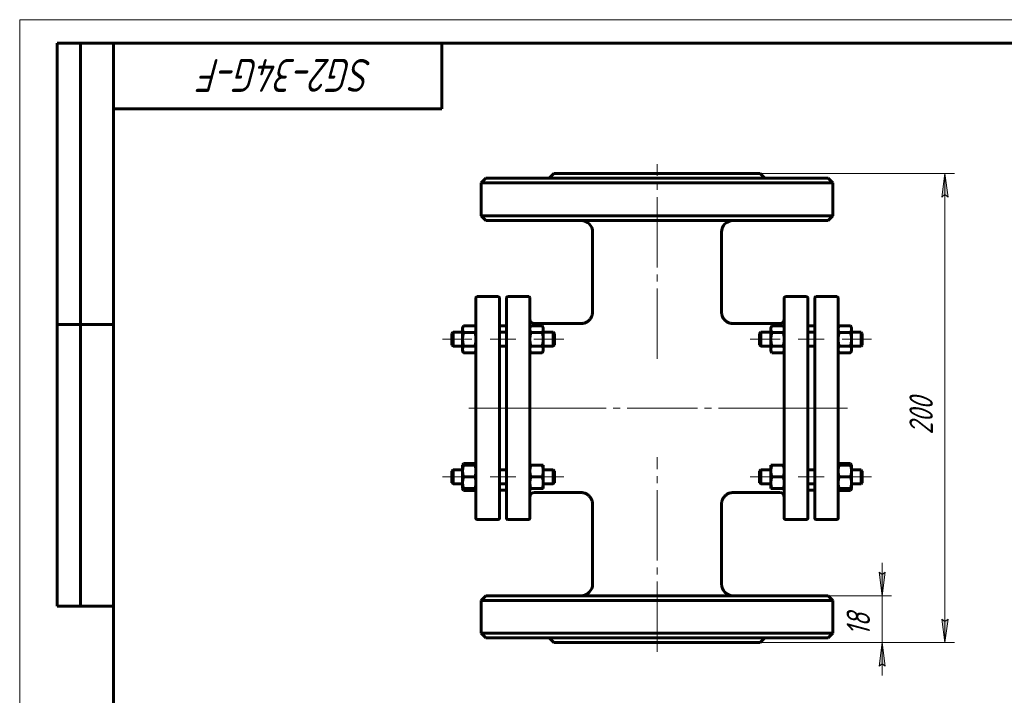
# Model space of a CAD drawing. Header units: millimetres. Extents: x 0 to 420, y 0 to 297.
# Tile 2 of 3: x 0 to 210, y 153 to 297. Entities that reach past the tile are written whole.
import ezdxf

# ---------------------------------------------------------------- set-up
doc = ezdxf.new("R2010")
doc.units = ezdxf.units.MM
for name, pattern in [('K5LT_AXLED', [19.5, 15, -1.5, 1.5, -1.5]), ('K5LT_BASIC', [0]), ('K5LT_THIN', [0])]:
    doc.linetypes.add(name, pattern=pattern)
doc.layers.add('Системный слой', color=7, linetype='Continuous')
doc.layers.add('Системный слой (1)', color=7, linetype='Continuous', true_color=0x6c6c6c)
doc.styles.add('KDIMTEXTSTYLE', font='GOST_AU.SHX', dxfattribs={"width": 0.96, "oblique": 15, "height": 5})
doc.styles.add('KTEXTSTYLE', font='GOST_AU.SHX', dxfattribs={"width": 0.96, "height": 5})
doc.dimstyles.new('KDIMSTYLE (0.50)', dxfattribs={"dimtxt": 5, "dimasz": 1, "dimexe": 2, "dimexo": 0, "dimgap": 1, "dimtad": 1, "dimlfac": 2, "dimtxsty": 'KDIMTEXTSTYLE', "dimsah": 1, "dimcen": 0, "dimdle": 1, "dimadec": 0, "dimazin": 0, "dimtfac": 0.667, "dimtmove": 0, "dimatfit": 3, "dimfxl": 1, "dimtvp": 1, "dimtolj": 1, "dimtzin": 0, "dimarcsym": 0})

# ---------------------------------------------------------------- blocks, each defined once
blk = doc.blocks.new('U0')
at = {"layer": 'Системный слой (1)', "linetype": 'K5LT_BASIC', "lineweight": 60}
for p, q in [((94.51, 197.03), (94.56, 196.91)), ((94.56, 196.91), (94.62, 196.78)), ((94.62, 196.78), (94.69, 196.64))]:
    blk.add_line(p, q, dxfattribs=at)
blk = doc.blocks.new('U1')
at = {"layer": 'Системный слой (1)', "linetype": 'K5LT_BASIC', "lineweight": 60}
for p, q in [((94.56, 202.16), (94.51, 202.03)), ((94.62, 202.28), (94.56, 202.16)), ((94.69, 202.42), (94.62, 202.28))]:
    blk.add_line(p, q, dxfattribs=at)
blk = doc.blocks.new('U2')
at = {"layer": 'Системный слой (1)', "linetype": 'K5LT_BASIC', "lineweight": 60}
for p, q in [((97.09, 196.64), (97.16, 196.78)), ((97.16, 196.78), (97.22, 196.91)), ((97.22, 196.91), (97.26, 197.03))]:
    blk.add_line(p, q, dxfattribs=at)
blk = doc.blocks.new('U3')
at = {"layer": 'Системный слой (1)', "linetype": 'K5LT_BASIC', "lineweight": 60}
for p, q in [((97.16, 202.28), (97.09, 202.42)), ((97.22, 202.16), (97.16, 202.28)), ((97.26, 202.03), (97.22, 202.16))]:
    blk.add_line(p, q, dxfattribs=at)
blk = doc.blocks.new('U4')
at = {"layer": 'Системный слой (1)', "linetype": 'K5LT_BASIC', "lineweight": 60}
for p, q in [((174.66, 202.16), (174.61, 202.03)), ((174.72, 202.28), (174.66, 202.16)), ((174.79, 202.42), (174.72, 202.28))]:
    blk.add_line(p, q, dxfattribs=at)
blk = doc.blocks.new('U5')
at = {"layer": 'Системный слой (1)', "linetype": 'K5LT_BASIC', "lineweight": 60}
for p, q in [((177.19, 196.64), (177.26, 196.78)), ((177.26, 196.78), (177.32, 196.91)), ((177.32, 196.91), (177.36, 197.03))]:
    blk.add_line(p, q, dxfattribs=at)
blk = doc.blocks.new('U6')
at = {"layer": 'Системный слой (1)', "linetype": 'K5LT_BASIC', "lineweight": 60}
for p, q in [((174.61, 197.03), (174.66, 196.91)), ((174.66, 196.91), (174.72, 196.78)), ((174.72, 196.78), (174.79, 196.64))]:
    blk.add_line(p, q, dxfattribs=at)
blk = doc.blocks.new('U7')
at = {"layer": 'Системный слой (1)', "linetype": 'K5LT_BASIC', "lineweight": 60}
for p, q in [((177.26, 202.28), (177.19, 202.42)), ((177.32, 202.16), (177.26, 202.28)), ((177.36, 202.03), (177.32, 202.16))]:
    blk.add_line(p, q, dxfattribs=at)
blk = doc.blocks.new('U8')
at = {"layer": 'Системный слой (1)', "linetype": 'K5LT_BASIC', "lineweight": 60}
for p, q in [((109.81, 196.2), (119.69, 196.2)), ((152.19, 196.2), (162.06, 196.2))]:
    blk.add_line(p, q, dxfattribs=at)
blk = doc.blocks.new('U9')
at = {"layer": 'Системный слой (1)', "linetype": 'K5LT_BASIC', "lineweight": 60}
for p, q in [((109.81, 232.2), (119.69, 232.2)), ((152.19, 232.2), (162.06, 232.2))]:
    blk.add_line(p, q, dxfattribs=at)
blk = doc.blocks.new('D0')
at = {"layer": 'Системный слой (1)'}
for points in [[(198, 259.2), (197.35, 264.2), (196.69, 259.2), (197.35, 259.7)], [(197.35, 164.2), (198, 169.2), (197.35, 168.7), (196.69, 169.2)]]:
    blk.add_hatch(color=256, dxfattribs=at).paths.add_polyline_path(points)
at = {"layer": 'Системный слой (1)', "linetype": 'K5LT_THIN', "lineweight": 18}
for p, q in [((135.94, 264.2), (199.35, 264.2)), ((196.69, 259.2), (197.35, 264.2)), ((197.35, 264.2), (198, 259.2)), ((197.35, 259.7), (196.69, 259.2)), ((198, 259.2), (197.35, 259.7)), ((197.35, 164.2), (196.69, 169.2)), ((196.69, 169.2), (197.35, 168.7)), ((197.35, 168.7), (198, 169.2)), ((198, 169.2), (197.35, 164.2)), ((135.94, 164.2), (199.35, 164.2))]:
    blk.add_line(p, q, dxfattribs=at)
blk.add_wipeout([(196.35, 208.53), (188.96, 208.53), (188.96, 219.42), (196.35, 219.42)]).dxf.layer = 'Системный слой (1)'
blk.add_line((197.35, 264.2), (197.35, 164.2), dxfattribs=at)
at = {"layer": 'Системный слой (1)', "insert": (189.76, 208.53), "char_height": 5, "attachment_point": 1, "rotation": 90, "style": 'KTEXTSTYLE'}
blk.add_mtext('\\H5.0;\\W1.000;\\Q15;\\Q15;\\W0.960;200', dxfattribs=at)
blk = doc.blocks.new('KDIMARROW_01')
at = {"layer": 'Системный слой'}
blk.add_hatch(color=0, dxfattribs=at).paths.add_polyline_path([(0, 0), (-5, 0.66), (-4.5, 0), (-5, -0.66)])
at = {"layer": 'Системный слой', "color": 0, "linetype": 'K5LT_THIN', "lineweight": 18}
for p, q in [((-4.5, 0), (-5, 0.66)), ((-5, 0.66), (0, 0)), ((0, 0), (-5, -0.66)), ((-5, -0.66), (-4.5, 0))]:
    blk.add_line(p, q, dxfattribs=at)
at = {"layer": 'Системный слой (1)', "color": 0, "linetype": 'K5LT_THIN', "lineweight": 18}
blk.add_line((311.1, 214.2), (310.6, 214.2), dxfattribs=at)
blk = doc.blocks.new('D1')
at = {"layer": 'Системный слой (1)'}
for points in [[(183.94, 174.2), (184.6, 179.2), (183.94, 178.7), (183.28, 179.2)], [(184.6, 159.2), (183.94, 164.2), (183.28, 159.2), (183.94, 159.7)]]:
    blk.add_hatch(color=256, dxfattribs=at).paths.add_polyline_path(points)
at = {"layer": 'Системный слой (1)', "linetype": 'K5LT_THIN', "lineweight": 18}
for p, q in [((183.94, 174.2), (183.94, 181.2)), ((183.94, 178.7), (183.28, 179.2)), ((183.28, 179.2), (183.94, 174.2)), ((183.94, 174.2), (184.6, 179.2)), ((184.6, 179.2), (183.94, 178.7)), ((160.12, 174.2), (185.94, 174.2)), ((135.94, 164.2), (185.94, 164.2)), ((183.94, 164.2), (183.28, 159.2)), ((184.6, 159.2), (183.94, 164.2)), ((183.94, 164.2), (183.94, 157.2)), ((183.28, 159.2), (183.94, 159.7)), ((183.94, 159.7), (184.6, 159.2))]:
    blk.add_line(p, q, dxfattribs=at)
blk.add_wipeout([(182.94, 165.65), (175.56, 165.65), (175.56, 172.48), (182.94, 172.48)]).dxf.layer = 'Системный слой (1)'
blk.add_line((183.94, 174.2), (183.94, 164.2), dxfattribs=at)
at = {"layer": 'Системный слой (1)', "insert": (176.36, 165.65), "char_height": 5, "attachment_point": 1, "rotation": 90, "style": 'KTEXTSTYLE'}
blk.add_mtext('\\H5.0;\\W1.000;\\Q15;\\Q15;\\W0.960;18', dxfattribs=at)
blk = doc.blocks.new('KDIMARROW_02')
at = {"layer": 'Системный слой'}
blk.add_hatch(color=0, dxfattribs=at).paths.add_polyline_path([(4.5, 0), (5, 0.66), (0, 0), (5, -0.66)])
at = {"layer": 'Системный слой', "color": 0, "linetype": 'K5LT_THIN', "lineweight": 18}
for p, q in [((5, 0.66), (0, 0)), ((0, 0), (5, -0.66)), ((0, 0), (7, 0)), ((4.5, 0), (5, 0.66)), ((5, -0.66), (4.5, 0))]:
    blk.add_line(p, q, dxfattribs=at)
at = {"layer": 'Системный слой (1)', "color": 0, "linetype": 'K5LT_THIN', "lineweight": 18}
blk.add_line((311.1, 214.2), (310.6, 214.2), dxfattribs=at)
blk = doc.blocks.new('U66')
at = {"linetype": 'K5LT_THIN', "lineweight": 18}
for p, q in [((0, 0), (0, 297)), ((0, 297), (420, 297))]:
    blk.add_line(p, q, dxfattribs=at)
at = {"linetype": 'K5LT_BASIC', "lineweight": 60}
for p, q in [((8, 172), (8, 292)), ((20, 292), (8, 292)), ((13, 172), (13, 292)), ((20, 5), (20, 292)), ((20, 292), (415, 292)), ((90, 292), (90, 278)), ((90, 278), (20, 278)), ((20, 232), (8, 232)), ((20, 172), (8, 172))]:
    blk.add_line(p, q, dxfattribs=at)
at = {"insert": (75.26, 281.64), "char_height": 7, "attachment_point": 1, "rotation": 180, "style": 'KTEXTSTYLE'}
blk.add_mtext('\\H5.0;\\W1.000;\\Q15;\\Q15;\\W0.960;\\H7.00;SG2-34G-F', dxfattribs=at)

msp = doc.modelspace()

# ---------------------------------------------------------------- linework, layer by layer
at = {"layer": 'Системный слой (1)', "linetype": 'K5LT_BASIC', "lineweight": 60}
for p, q in [((99.439, 263.2041), (98.439, 262.2041)), ((172.439, 263.2041), (99.439, 263.2041)), ((113.939, 264.2041), (112.939, 263.2041)), ((113.939, 264.2041), (157.939, 264.2041)), ((157.939, 264.2041), (158.939, 263.2041)), ((172.439, 263.2041), (173.439, 262.2041)), ((98.439, 262.2041), (173.439, 262.2041)), ((98.439, 255.2041), (98.439, 262.2041)), ((173.439, 255.2041), (173.439, 262.2041)), ((99.439, 254.2041), (98.439, 255.2041)), ((173.439, 255.2041), (98.439, 255.2041)), ((99.439, 254.2041), (172.439, 254.2041)), ((172.439, 254.2041), (173.439, 255.2041)), ((122.1894, 234.7036), (122.189, 251.7041)), ((149.6888, 234.7037), (149.689, 251.7041)), ((97.314, 190.7041), (97.314, 237.7041)), ((97.564, 237.9541), (102.064, 237.9541)), ((102.314, 237.7041), (102.314, 190.7041)), ((103.814, 190.7041), (103.814, 237.7041)), ((108.564, 237.9541), (104.064, 237.9541)), ((108.814, 237.7041), (108.814, 190.7041)), ((163.064, 237.7041), (163.064, 190.7041)), ((167.814, 237.9541), (163.314, 237.9541)), ((168.064, 190.7041), (168.064, 237.7041)), ((169.564, 237.7041), (169.564, 190.7041)), ((169.814, 237.9541), (174.314, 237.9541)), ((174.564, 190.7041), (174.564, 237.7041)), ((149.6886, 234.7036), (149.6886, 234.7036)), ((94.464, 231.3765), (94.6873, 231.7633)), ((94.464, 231.0416), (94.464, 231.3765)), ((94.464, 228.8765), (94.464, 231.0416)), ((94.6873, 231.7633), (97.0907, 231.7633)), ((97.314, 231.3765), (97.0907, 231.7633)), ((102.314, 231.7041), (103.814, 231.7041)), ((108.814, 231.3765), (109.0373, 231.7633)), ((109.0373, 231.7633), (111.4407, 231.7633)), ((111.664, 231.3765), (111.4407, 231.7633)), ((111.664, 231.3765), (111.664, 231.0416)), ((111.664, 231.0416), (111.664, 228.8765)), ((119.6894, 232.2037), (119.6894, 232.2037)), ((152.1885, 232.2037), (152.1885, 232.2037)), ((160.214, 231.3765), (160.4373, 231.7633)), ((160.214, 231.0416), (160.214, 231.3765)), ((160.214, 228.8765), (160.214, 231.0416)), ((160.4373, 231.7633), (162.8407, 231.7633)), ((163.064, 231.3765), (162.8407, 231.7633)), ((168.064, 231.7041), (169.564, 231.7041)), ((174.564, 231.3765), (174.7873, 231.7633)), ((174.7873, 231.7633), (177.1907, 231.7633)), ((177.414, 231.3765), (177.1907, 231.7633)), ((177.414, 231.3765), (177.414, 231.0416)), ((177.414, 231.0416), (177.414, 228.8765)), ((92.189, 230.1265), (92.439, 230.3765)), ((92.189, 227.6265), (92.189, 230.1265)), ((92.439, 230.3765), (92.439, 227.3765)), ((92.439, 230.3765), (94.464, 230.3765)), ((94.6873, 230.3199), (97.0907, 230.3199)), ((102.314, 230.3765), (103.814, 230.3765)), ((109.0373, 230.3199), (111.4407, 230.3199)), ((111.664, 230.3765), (113.814, 230.3765)), ((114.064, 230.1265), (113.814, 230.3765)), ((113.814, 227.3765), (113.814, 230.3765)), ((114.064, 230.1265), (114.064, 227.6265)), ((157.814, 230.1265), (158.064, 230.3765)), ((157.814, 230.1265), (157.814, 227.6265)), ((158.064, 227.3765), (158.064, 230.3765)), ((158.064, 230.3765), (160.214, 230.3765)), ((160.4373, 230.3199), (162.8407, 230.3199)), ((168.064, 230.3765), (169.564, 230.3765)), ((174.7873, 230.3199), (177.1907, 230.3199)), ((177.414, 230.3765), (179.439, 230.3765)), ((179.439, 230.3765), (179.439, 227.3765)), ((179.689, 230.1265), (179.439, 230.3765)), ((179.689, 227.6265), (179.689, 230.1265)), ((92.189, 227.6265), (92.439, 227.3765)), ((92.439, 227.3765), (94.464, 227.3765)), ((94.464, 226.7115), (94.464, 228.8765)), ((94.6873, 227.4332), (97.0907, 227.4332)), ((102.314, 227.3765), (103.814, 227.3765)), ((109.0373, 227.4332), (111.4407, 227.4332)), ((111.664, 228.8765), (111.664, 226.7115)), ((111.664, 227.3765), (113.814, 227.3765)), ((114.064, 227.6265), (113.814, 227.3765)), ((157.814, 227.6265), (158.064, 227.3765)), ((158.064, 227.3765), (160.214, 227.3765)), ((160.214, 226.7115), (160.214, 228.8765)), ((160.4373, 227.4332), (162.8407, 227.4332)), ((168.064, 227.3765), (169.564, 227.3765)), ((174.7873, 227.4332), (177.1907, 227.4332)), ((177.414, 228.8765), (177.414, 226.7115)), ((177.414, 227.3765), (179.439, 227.3765)), ((179.689, 227.6265), (179.439, 227.3765)), ((94.464, 226.3765), (94.464, 226.7115)), ((94.464, 226.3765), (94.6873, 225.9898)), ((94.6873, 225.9898), (97.0907, 225.9898)), ((97.314, 226.3765), (97.0907, 225.9898)), ((97.314, 226.3785), (97.314, 226.3765)), ((108.814, 226.3765), (109.0373, 225.9898)), ((109.0373, 225.9898), (111.4407, 225.9898)), ((111.664, 226.3765), (111.4407, 225.9898)), ((111.664, 226.7115), (111.664, 226.3765)), ((160.214, 226.3765), (160.214, 226.7115)), ((160.214, 226.3765), (160.4373, 225.9898)), ((160.4373, 225.9898), (162.8407, 225.9898)), ((163.064, 226.3765), (162.8407, 225.9898)), ((174.564, 226.3765), (174.7873, 225.9898)), ((174.7873, 225.9898), (177.1907, 225.9898)), ((177.414, 226.3765), (177.1907, 225.9898)), ((177.414, 226.7115), (177.414, 226.3765)), ((94.464, 202.0316), (94.6873, 202.4184)), ((94.464, 200.7816), (94.464, 202.0316)), ((94.464, 202.0316), (94.6873, 202.0316)), ((94.6873, 202.4184), (97.0907, 202.4184)), ((94.6873, 202.0316), (97.0907, 202.0316)), ((97.314, 202.0316), (97.0907, 202.4184)), ((97.0907, 202.0316), (97.314, 202.0316)), ((97.314, 202.0316), (97.314, 202.0296)), ((108.814, 202.0316), (109.0373, 202.0316)), ((109.0373, 202.0316), (111.4407, 202.0316)), ((111.4407, 202.0316), (111.664, 202.0316)), ((111.664, 202.0316), (111.664, 200.7816)), ((160.214, 200.7816), (160.214, 202.0316)), ((160.214, 202.0316), (160.4373, 202.0316)), ((160.4373, 202.0316), (162.8407, 202.0316)), ((162.8407, 202.0316), (163.064, 202.0316)), ((174.564, 202.0316), (174.7873, 202.4184)), ((174.564, 202.0316), (174.7873, 202.0316)), ((174.7873, 202.4184), (177.1907, 202.4184)), ((174.7873, 202.0316), (177.1907, 202.0316)), ((177.414, 202.0316), (177.1907, 202.4184)), ((177.1907, 202.0316), (177.414, 202.0316)), ((177.414, 202.0316), (177.414, 200.7816)), ((92.189, 200.7816), (92.439, 201.0316)), ((92.189, 198.2816), (92.189, 200.7816)), ((92.439, 201.0316), (92.439, 198.0316)), ((92.439, 201.0316), (94.464, 201.0316)), ((94.464, 198.2816), (94.464, 200.7816)), ((94.6873, 199.5316), (97.0907, 199.5316)), ((102.314, 201.0316), (103.814, 201.0316)), ((109.0373, 199.5316), (111.4407, 199.5316)), ((111.664, 201.0316), (113.814, 201.0316)), ((111.664, 200.7816), (111.664, 198.2816)), ((114.064, 200.7816), (113.814, 201.0316)), ((113.814, 198.0316), (113.814, 201.0316)), ((114.064, 200.7816), (114.064, 198.2816)), ((157.814, 200.7816), (158.064, 201.0316)), ((157.814, 200.7816), (157.814, 198.2816)), ((158.064, 201.0316), (160.214, 201.0316)), ((158.064, 198.0316), (158.064, 201.0316)), ((160.214, 198.2816), (160.214, 200.7816)), ((160.4373, 199.5316), (162.8407, 199.5316)), ((168.064, 201.0316), (169.564, 201.0316)), ((174.7873, 199.5316), (177.1907, 199.5316)), ((177.414, 201.0316), (179.439, 201.0316)), ((177.414, 200.7816), (177.414, 198.2816)), ((179.439, 201.0316), (179.439, 198.0316)), ((179.689, 200.7816), (179.439, 201.0316)), ((179.689, 198.2816), (179.689, 200.7816)), ((92.189, 198.2816), (92.439, 198.0316)), ((92.439, 198.0316), (94.464, 198.0316)), ((94.464, 197.0316), (94.464, 198.2816)), ((102.314, 198.0316), (103.814, 198.0316)), ((111.664, 198.2816), (111.664, 197.0316)), ((111.664, 198.0316), (113.814, 198.0316)), ((114.064, 198.2816), (113.814, 198.0316)), ((157.814, 198.2816), (158.064, 198.0316)), ((158.064, 198.0316), (160.214, 198.0316)), ((160.214, 197.0316), (160.214, 198.2816)), ((168.064, 198.0316), (169.564, 198.0316)), ((177.414, 198.2816), (177.414, 197.0316)), ((177.414, 198.0316), (179.439, 198.0316)), ((179.689, 198.2816), (179.439, 198.0316)), ((94.464, 197.0316), (94.6873, 196.6449)), ((94.6873, 197.0316), (94.464, 197.0316)), ((94.6873, 197.0316), (97.0907, 197.0316)), ((94.6873, 196.6449), (97.0907, 196.6449)), ((97.314, 197.0316), (97.0907, 196.6449)), ((97.314, 197.0316), (97.0907, 197.0316)), ((102.314, 196.7041), (103.814, 196.7041)), ((109.0373, 197.0316), (108.814, 197.0316)), ((109.0373, 197.0316), (111.4407, 197.0316)), ((111.664, 197.0316), (111.4407, 197.0316)), ((119.6894, 196.2044), (119.6894, 196.2045)), ((152.1885, 196.2044), (152.1885, 196.2045)), ((160.4373, 197.0316), (160.214, 197.0316)), ((160.4373, 197.0316), (162.8407, 197.0316)), ((163.064, 197.0316), (162.8407, 197.0316)), ((168.064, 196.7041), (169.564, 196.7041)), ((174.564, 197.0316), (174.7873, 196.6449)), ((174.7873, 197.0316), (174.564, 197.0316)), ((174.7873, 197.0316), (177.1907, 197.0316)), ((174.7873, 196.6449), (177.1907, 196.6449)), ((177.414, 197.0316), (177.1907, 196.6449)), ((177.414, 197.0316), (177.1907, 197.0316)), ((122.189, 176.7041), (122.1894, 193.7045)), ((149.6886, 193.7045), (149.6886, 193.7045)), ((149.689, 176.7041), (149.6888, 193.7045)), ((97.564, 190.4541), (102.064, 190.4541)), ((108.564, 190.4541), (104.064, 190.4541)), ((167.814, 190.4541), (163.314, 190.4541)), ((169.814, 190.4541), (174.314, 190.4541)), ((99.439, 174.2041), (98.439, 173.2041)), ((98.439, 166.2041), (98.439, 173.2041)), ((98.439, 173.2041), (173.439, 173.2041)), ((172.439, 174.2041), (99.439, 174.2041)), ((172.439, 174.2041), (173.439, 173.2041)), ((173.439, 166.2041), (173.439, 173.2041)), ((99.439, 165.2041), (98.439, 166.2041)), ((173.439, 166.2041), (98.439, 166.2041)), ((172.439, 165.2041), (173.439, 166.2041)), ((99.439, 165.2041), (172.439, 165.2041)), ((113.939, 164.2041), (112.939, 165.2041)), ((113.939, 164.2041), (157.939, 164.2041)), ((157.939, 164.2041), (158.939, 165.2041))]:
    msp.add_line(p, q, dxfattribs=at)
at = {"layer": 'Системный слой (1)', "linetype": 'K5LT_AXLED', "lineweight": 18}
for p, q in [((96.464, 228.8765), (90.189, 228.8765)), ((105.814, 228.8765), (100.314, 228.8765)), ((116.064, 228.8765), (109.664, 228.8765)), ((110.814, 214.2041), (95.314, 214.2041)), ((96.464, 199.5316), (90.189, 199.5316)), ((105.814, 199.5316), (100.314, 199.5316)), ((116.064, 199.5316), (109.664, 199.5316))]:
    msp.add_line(p, q, dxfattribs=at)
at = {"layer": 'Системный слой (1)', "linetype": 'K5LT_BASIC', "lineweight": 60}
for centre, radius, start, end in [((119.689, 251.7041), 2.5, 0, 90), ((152.189, 251.7041), 2.5, 90, 180), ((97.564, 237.7041), 0.25, 90, 180), ((102.064, 237.7041), 0.25, 0, 90), ((104.064, 237.7041), 0.25, 90, 180), ((108.564, 237.7041), 0.25, 0, 90), ((163.314, 237.7041), 0.25, 90, 180), ((167.814, 237.7041), 0.25, 0, 90), ((169.814, 237.7041), 0.25, 90, 180), ((174.314, 237.7041), 0.25, 0, 90), ((109.814, 233.2041), 1, 180, 270), ((162.064, 233.2041), 1, 270, 0), ((109.814, 195.2041), 1, 90, 180), ((162.064, 195.2041), 1, 0, 90), ((97.564, 190.7041), 0.25, 180, 270), ((102.064, 190.7041), 0.25, 270, 0), ((104.064, 190.7041), 0.25, 180, 270), ((108.564, 190.7041), 0.25, 270, 0), ((163.314, 190.7041), 0.25, 180, 270), ((167.814, 190.7041), 0.25, 270, 0), ((169.814, 190.7041), 0.25, 180, 270), ((174.314, 190.7041), 0.25, 270, 0), ((119.689, 176.7041), 2.5, 270, 0), ((152.189, 176.7041), 2.5, 180, 270)]:
    msp.add_arc(centre, radius, start, end, dxfattribs=at)
for points, knots in [([(122.1894, 234.7036), (122.1894, 234.703), (122.1894, 234.7023), (122.1894, 234.7008), (122.1894, 234.6998), (122.1893, 234.6972), (122.1893, 234.6955), (122.1893, 234.6906), (122.1893, 234.6874), (122.1892, 234.6779), (122.1892, 234.6716), (122.1889, 234.653), (122.1886, 234.6407), (122.1875, 234.6045), (122.1864, 234.5806), (122.1822, 234.5101), (122.1781, 234.4636), (122.1622, 234.3269), (122.1467, 234.2371), (122.1021, 234.042), (122.0708, 233.937), (121.9952, 233.733), (121.9509, 233.6339), (121.8501, 233.443), (121.7937, 233.3511), (121.6686, 233.1739), (121.5997, 233.0886), (121.4519, 232.9282), (121.3729, 232.8531), (121.2078, 232.7155), (121.1217, 232.653), (120.9423, 232.5393), (120.849, 232.4881), (120.6512, 232.3954), (120.5465, 232.3545), (120.3325, 232.2867), (120.2232, 232.2599), (120.0038, 232.2216), (119.8939, 232.2097), (119.7522, 232.2043), (119.7208, 232.2037), (119.6894, 232.2037)], [0, 0, 0, 0, 0.0093951, 0.0093951, 0.02348775, 0.02348775, 0.04932427, 0.04932427, 0.09864853, 0.09864853, 0.19494829, 0.19494829, 0.38285026, 0.38285026, 0.74925912, 0.74925912, 1.46328677, 1.46328677, 2.85376216, 2.85376216, 4.52304687, 4.52304687, 6.17885366, 6.17885366, 7.82240052, 7.82240052, 9.49407649, 9.49407649, 11.15592357, 11.15592357, 12.77853907, 12.77853907, 14.40192238, 14.40192238, 16.11611917, 16.11611917, 17.83228119, 17.83228119, 19.51942655, 19.51942655, 19.99941286, 19.99941286, 19.99941286, 19.99941286]), ([(149.6886, 234.7036), (149.6886, 234.703), (149.6886, 234.7023), (149.6886, 234.7008), (149.6886, 234.6998), (149.6886, 234.6972), (149.6886, 234.6955), (149.6886, 234.6906), (149.6886, 234.6874), (149.6887, 234.6779), (149.6888, 234.6716), (149.6891, 234.653), (149.6893, 234.6407), (149.6904, 234.6045), (149.6915, 234.5806), (149.6957, 234.5101), (149.6998, 234.4636), (149.7157, 234.3269), (149.7312, 234.2371), (149.7758, 234.042), (149.8071, 233.937), (149.8827, 233.733), (149.927, 233.6339), (150.0278, 233.443), (150.0842, 233.3511), (150.2093, 233.1739), (150.2782, 233.0886), (150.4261, 232.9282), (150.505, 232.8531), (150.6702, 232.7155), (150.7562, 232.653), (150.9356, 232.5393), (151.029, 232.4881), (151.2267, 232.3954), (151.3314, 232.3545), (151.5454, 232.2867), (151.6547, 232.2599), (151.8741, 232.2216), (151.984, 232.2097), (152.1257, 232.2043), (152.1571, 232.2037), (152.1885, 232.2037)], [0, 0, 0, 0, 0.0093951, 0.0093951, 0.02348775, 0.02348775, 0.04932427, 0.04932427, 0.09864853, 0.09864853, 0.19494829, 0.19494829, 0.38285026, 0.38285026, 0.74925912, 0.74925912, 1.46328677, 1.46328677, 2.85376216, 2.85376216, 4.52304688, 4.52304688, 6.17885366, 6.17885366, 7.82240052, 7.82240052, 9.4940765, 9.4940765, 11.15592358, 11.15592358, 12.77853908, 12.77853908, 14.4019224, 14.4019224, 16.11611919, 16.11611919, 17.83228121, 17.83228121, 19.51942657, 19.51942657, 19.99941286, 19.99941286, 19.99941286, 19.99941286]), ([(122.1894, 193.7045), (122.1893, 193.7051), (122.1893, 193.7058), (122.1893, 193.7074), (122.1893, 193.7083), (122.1893, 193.7109), (122.1893, 193.7126), (122.1893, 193.7175), (122.1893, 193.7207), (122.1892, 193.7302), (122.1892, 193.7365), (122.1889, 193.7551), (122.1886, 193.7674), (122.1875, 193.8036), (122.1864, 193.8275), (122.1822, 193.8981), (122.1781, 193.9446), (122.1622, 194.0813), (122.1467, 194.171), (122.1021, 194.3662), (122.0709, 194.4711), (121.9952, 194.6751), (121.9509, 194.7743), (121.8501, 194.9652), (121.7937, 195.0571), (121.6687, 195.2343), (121.5998, 195.3196), (121.452, 195.4799), (121.3731, 195.555), (121.2079, 195.6925), (121.1219, 195.7551), (120.9426, 195.8688), (120.8493, 195.9199), (120.6516, 196.0126), (120.5469, 196.0535), (120.3328, 196.1213), (120.2235, 196.1481), (120.004, 196.1865), (119.894, 196.1984), (119.7523, 196.2038), (119.7208, 196.2045), (119.6894, 196.2044)], [0, 0, 0, 0, 0.00939515, 0.00939515, 0.02348788, 0.02348788, 0.04932454, 0.04932454, 0.09864908, 0.09864908, 0.19494936, 0.19494936, 0.38285237, 0.38285237, 0.74926325, 0.74926325, 1.46329483, 1.46329483, 2.85377788, 2.85377788, 4.52321474, 4.52321474, 6.17903462, 6.17903462, 7.82253229, 7.82253229, 9.49396663, 9.49396663, 11.15534305, 11.15534305, 12.77727397, 12.77727397, 14.40014016, 14.40014016, 16.11434764, 16.11434764, 17.83108569, 17.83108569, 19.51927147, 19.51927147, 19.99941285, 19.99941285, 19.99941285, 19.99941285]), ([(149.6886, 193.7045), (149.6886, 193.7051), (149.6886, 193.7058), (149.6886, 193.7074), (149.6886, 193.7083), (149.6886, 193.7109), (149.6886, 193.7126), (149.6886, 193.7175), (149.6886, 193.7207), (149.6887, 193.7302), (149.6888, 193.7365), (149.6891, 193.7551), (149.6893, 193.7674), (149.6904, 193.8036), (149.6915, 193.8275), (149.6957, 193.8981), (149.6998, 193.9446), (149.7157, 194.0813), (149.7312, 194.171), (149.7758, 194.3662), (149.8071, 194.4711), (149.8827, 194.6751), (149.927, 194.7743), (150.0278, 194.9652), (150.0842, 195.0571), (150.2092, 195.2343), (150.2781, 195.3196), (150.426, 195.4799), (150.5049, 195.555), (150.67, 195.6925), (150.756, 195.7551), (150.9353, 195.8688), (151.0286, 195.9199), (151.2264, 196.0126), (151.331, 196.0535), (151.5451, 196.1213), (151.6545, 196.1481), (151.8739, 196.1865), (151.9839, 196.1984), (152.1257, 196.2038), (152.1571, 196.2045), (152.1885, 196.2044)], [0, 0, 0, 0, 0.00939515, 0.00939515, 0.02348788, 0.02348788, 0.04932454, 0.04932454, 0.09864908, 0.09864908, 0.19494936, 0.19494936, 0.38285237, 0.38285237, 0.74926325, 0.74926325, 1.46329484, 1.46329484, 2.85377788, 2.85377788, 4.52321475, 4.52321475, 6.17903463, 6.17903463, 7.8225323, 7.8225323, 9.49396664, 9.49396664, 11.15534306, 11.15534306, 12.77727398, 12.77727398, 14.40014018, 14.40014018, 16.11434766, 16.11434766, 17.83108571, 17.83108571, 19.51927149, 19.51927149, 19.99941285, 19.99941285, 19.99941285, 19.99941285])]:
    msp.add_open_spline(points, degree=3, knots=knots, dxfattribs=at)
for points in [[(94.6873, 231.7633), (94.464, 231.3765), (94.464, 231.0416)], [(94.464, 231.0416), (94.464, 230.7067), (94.6873, 230.3199)], [(97.314, 231.0416), (97.314, 231.3765), (97.0907, 231.7633)], [(97.0907, 230.3199), (97.314, 230.7067), (97.314, 231.0416)], [(109.0373, 231.7633), (108.814, 231.3765), (108.814, 231.0416)], [(108.814, 231.0416), (108.814, 230.7067), (109.0373, 230.3199)], [(111.664, 231.0416), (111.664, 231.3765), (111.4407, 231.7633)], [(111.4407, 230.3199), (111.664, 230.7067), (111.664, 231.0416)], [(160.4373, 231.7633), (160.214, 231.3765), (160.214, 231.0416)], [(160.214, 231.0416), (160.214, 230.7067), (160.4373, 230.3199)], [(163.064, 231.0416), (163.064, 231.3765), (162.8407, 231.7633)], [(162.8407, 230.3199), (163.064, 230.7067), (163.064, 231.0416)], [(174.7873, 231.7633), (174.564, 231.3765), (174.564, 231.0416)], [(174.564, 231.0416), (174.564, 230.7067), (174.7873, 230.3199)], [(177.414, 231.0416), (177.414, 231.3765), (177.1907, 231.7633)], [(177.1907, 230.3199), (177.414, 230.7067), (177.414, 231.0416)], [(94.6873, 230.3199), (94.464, 229.5464), (94.464, 228.8765)], [(97.314, 228.8765), (97.314, 229.5464), (97.0907, 230.3199)], [(109.0373, 230.3199), (108.814, 229.5464), (108.814, 228.8765)], [(111.664, 228.8765), (111.664, 229.5464), (111.4407, 230.3199)], [(160.4373, 230.3199), (160.214, 229.5464), (160.214, 228.8765)], [(163.064, 228.8765), (163.064, 229.5464), (162.8407, 230.3199)], [(174.7873, 230.3199), (174.564, 229.5464), (174.564, 228.8765)], [(177.414, 228.8765), (177.414, 229.5464), (177.1907, 230.3199)], [(94.464, 228.8765), (94.464, 228.2067), (94.6873, 227.4332)], [(94.6873, 227.4332), (94.464, 227.0464), (94.464, 226.7115)], [(97.0907, 227.4332), (97.314, 228.2067), (97.314, 228.8765)], [(97.314, 226.7115), (97.314, 227.0464), (97.0907, 227.4332)], [(108.814, 228.8765), (108.814, 228.2067), (109.0373, 227.4332)], [(109.0373, 227.4332), (108.814, 227.0464), (108.814, 226.7115)], [(111.4407, 227.4332), (111.664, 228.2067), (111.664, 228.8765)], [(111.664, 226.7115), (111.664, 227.0464), (111.4407, 227.4332)], [(160.214, 228.8765), (160.214, 228.2067), (160.4373, 227.4332)], [(160.4373, 227.4332), (160.214, 227.0464), (160.214, 226.7115)], [(162.8407, 227.4332), (163.064, 228.2067), (163.064, 228.8765)], [(163.064, 226.7115), (163.064, 227.0464), (162.8407, 227.4332)], [(174.564, 228.8765), (174.564, 228.2067), (174.7873, 227.4332)], [(174.7873, 227.4332), (174.564, 227.0464), (174.564, 226.7115)], [(177.1907, 227.4332), (177.414, 228.2067), (177.414, 228.8765)], [(177.414, 226.7115), (177.414, 227.0464), (177.1907, 227.4332)], [(94.464, 226.7115), (94.464, 226.3765), (94.6873, 225.9898)], [(97.0907, 225.9898), (97.314, 226.3765), (97.314, 226.7115)], [(108.814, 226.7115), (108.814, 226.3765), (109.0373, 225.9898)], [(111.4407, 225.9898), (111.664, 226.3765), (111.664, 226.7115)], [(160.214, 226.7115), (160.214, 226.3765), (160.4373, 225.9898)], [(162.8407, 225.9898), (163.064, 226.3765), (163.064, 226.7115)], [(174.564, 226.7115), (174.564, 226.3765), (174.7873, 225.9898)], [(177.1907, 225.9898), (177.414, 226.3765), (177.414, 226.7115)], [(94.6873, 202.0316), (94.464, 201.3617), (94.464, 200.7816)], [(97.314, 200.7816), (97.314, 201.3617), (97.0907, 202.0316)], [(109.0373, 202.0316), (108.814, 201.3617), (108.814, 200.7816)], [(111.664, 200.7816), (111.664, 201.3617), (111.4407, 202.0316)], [(160.4373, 202.0316), (160.214, 201.3617), (160.214, 200.7816)], [(163.064, 200.7816), (163.064, 201.3617), (162.8407, 202.0316)], [(174.7873, 202.0316), (174.564, 201.3617), (174.564, 200.7816)], [(177.414, 200.7816), (177.414, 201.3617), (177.1907, 202.0316)], [(94.464, 200.7816), (94.464, 200.2015), (94.6873, 199.5316)], [(94.6873, 199.5316), (94.464, 198.8617), (94.464, 198.2816)], [(97.0907, 199.5316), (97.314, 200.2015), (97.314, 200.7816)], [(97.314, 198.2816), (97.314, 198.8617), (97.0907, 199.5316)], [(108.814, 200.7816), (108.814, 200.2015), (109.0373, 199.5316)], [(109.0373, 199.5316), (108.814, 198.8617), (108.814, 198.2816)], [(111.4407, 199.5316), (111.664, 200.2015), (111.664, 200.7816)], [(111.664, 198.2816), (111.664, 198.8617), (111.4407, 199.5316)], [(160.214, 200.7816), (160.214, 200.2015), (160.4373, 199.5316)], [(160.4373, 199.5316), (160.214, 198.8617), (160.214, 198.2816)], [(162.8407, 199.5316), (163.064, 200.2015), (163.064, 200.7816)], [(163.064, 198.2816), (163.064, 198.8617), (162.8407, 199.5316)], [(174.564, 200.7816), (174.564, 200.2015), (174.7873, 199.5316)], [(174.7873, 199.5316), (174.564, 198.8617), (174.564, 198.2816)], [(177.1907, 199.5316), (177.414, 200.2015), (177.414, 200.7816)], [(177.414, 198.2816), (177.414, 198.8617), (177.1907, 199.5316)], [(94.464, 198.2816), (94.464, 197.7015), (94.6873, 197.0316)], [(97.0907, 197.0316), (97.314, 197.7015), (97.314, 198.2816)], [(108.814, 198.2816), (108.814, 197.7015), (109.0373, 197.0316)], [(111.4407, 197.0316), (111.664, 197.7015), (111.664, 198.2816)], [(160.214, 198.2816), (160.214, 197.7015), (160.4373, 197.0316)], [(162.8407, 197.0316), (163.064, 197.7015), (163.064, 198.2816)], [(174.564, 198.2816), (174.564, 197.7015), (174.7873, 197.0316)], [(177.1907, 197.0316), (177.414, 197.7015), (177.414, 198.2816)]]:
    msp.add_rational_spline(points, [1, 1.0379548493, 1], degree=2, dxfattribs=at)

# ---------------------------------------------------------------- block references
at = {"layer": 'Системный слой (1)'}
for name in ['U9', 'U1', 'U3', 'U4', 'U7', 'U0', 'U2', 'U8', 'U6', 'U5']:
    msp.add_blockref(name, (0, 0), dxfattribs=at)

# ---------------------------------------------------------------- next in the draw order: dimensions: what is measured, and where the dimension line sits
dim = msp.add_linear_dim(base=(197.3459, 264.2041), p1=(135.939, 164.2041), p2=(135.939, 264.2041), angle=90, dimstyle='KDIMSTYLE (0.50)', override={"dimexo": 0, "dimpost": '\\H5.0;\\W0.960;\\Q15;<>', "dimblk1": 'KDIMARROW_01', "dimblk2": 'KDIMARROW_01', "dimse1": 0, "dimse2": 0, "dimtol": 1, "dimtp": 0, "dimtm": 0, "dimtdec": 5, "dimtolj": 1}, dxfattribs=at)
dim.commit()
dim.dimension.update_dxf_attribs({"geometry": 'D0', "text_midpoint": (197.3459, 214.2041), "dimtype": 160})

# ---------------------------------------------------------------- next in the draw order: linework, layer by layer
at = {"layer": 'Системный слой (1)', "linetype": 'K5LT_AXLED', "lineweight": 18}
for p, q in [((135.939, 224.7016), (135.939, 266.2041)), ((162.214, 228.8765), (155.814, 228.8765)), ((171.564, 228.8765), (166.064, 228.8765)), ((181.689, 228.8765), (175.414, 228.8765)), ((164.064, 214.2041), (107.814, 214.2041)), ((176.564, 214.2041), (161.064, 214.2041)), ((162.214, 199.5316), (155.814, 199.5316)), ((171.564, 199.5316), (166.064, 199.5316)), ((181.689, 199.5316), (175.414, 199.5316))]:
    msp.add_line(p, q, dxfattribs=at)

# ---------------------------------------------------------------- next in the draw order: dimensions: what is measured, and where the dimension line sits
at = {"layer": 'Системный слой (1)'}
dim = msp.add_linear_dim(base=(183.9425, 174.2041), p1=(135.939, 164.2041), p2=(160.1202, 174.2041), angle=90, text='\\H5.0;\\W0.960;\\Q15;\\H5.0;\\W0.960;\\Q15;\\Q15;18', dimstyle='KDIMSTYLE (0.50)', override={"dimexo": 0, "dimblk1": 'KDIMARROW_02', "dimblk2": 'KDIMARROW_02', "dimse1": 0, "dimse2": 0, "dimtolj": 1}, dxfattribs=at)
dim.commit()
dim.dimension.update_dxf_attribs({"geometry": 'D1', "text_midpoint": (183.9425, 169.2041), "dimtype": 160})

# ---------------------------------------------------------------- next in the draw order: linework, layer by layer
at = {"layer": 'Системный слой (1)', "linetype": 'K5LT_AXLED', "lineweight": 18}
msp.add_line((135.939, 162.2041), (135.939, 203.7066), dxfattribs=at)

# ---------------------------------------------------------------- next in the draw order: block references
msp.add_blockref('U66', (0, 0))

doc.saveas('drawing.dxf')
